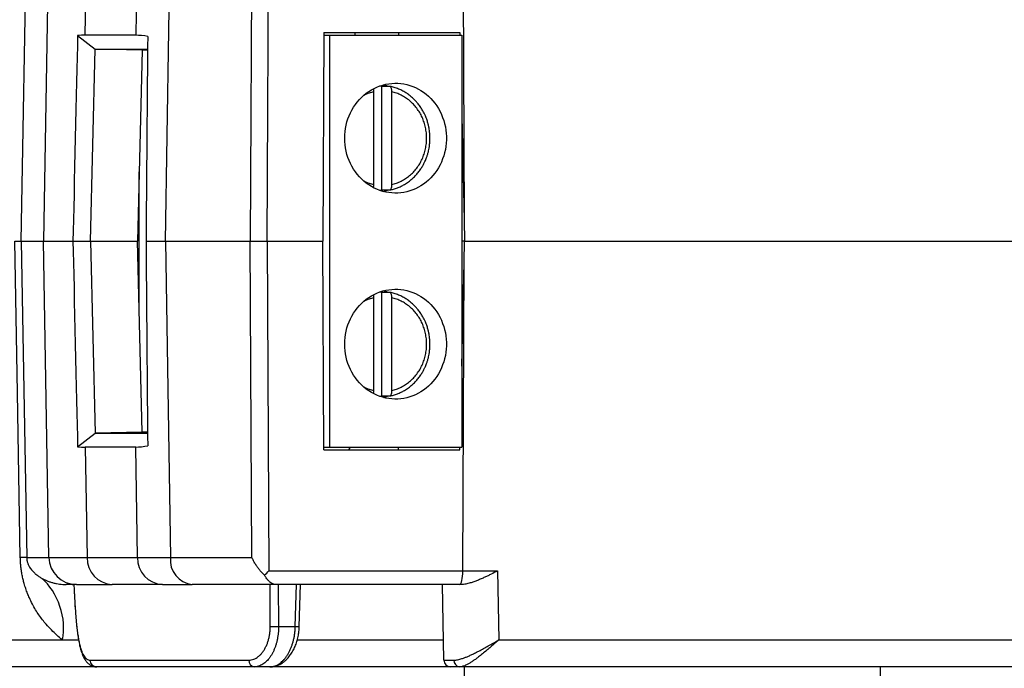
# Model space of a CAD drawing. Extents: x 81 to 182, y -154 to -33.
# Tile 3 of 9: x 128 to 148, y -141 to -127. Entities that reach past the tile are written whole.
import ezdxf

# ---------------------------------------------------------------- set-up
doc = ezdxf.new("R2010")
doc.units = 0
doc.layers.add('CAPA_1', color=7, linetype='CONTINUOUS')

msp = doc.modelspace()

# ---------------------------------------------------------------- linework, layer by layer
at = {"layer": 'CAPA_1', "color": 7}
for points in [[(133.202, -131.977), (133.237, -125.25)], [(137.2, -125.25), (137.224, -131.546)], [(128.184, -131.977), (128.297, -125.525)], [(128.749, -125.525), (128.637, -131.977)], [(129.493, -127.777), (129.532, -125.525)], [(130.56, -125.525), (130.526, -127.778)], [(131.131, -131.977), (131.229, -125.525)], [(132.893, -125.525), (132.859, -131.977)], [(129.337, -127.785), (129.695, -128.061)], [(130.526, -127.778), (129.493, -127.777)], [(134.364, -127.72), (134.341, -131.977)], [(134.364, -127.72), (137.138, -127.72)], [(134.364, -127.775), (134.476, -127.775)], [(134.476, -127.775), (134.476, -136.179)], [(134.476, -127.775), (137.176, -127.775)], [(134.994, -127.72), (134.995, -127.775)], [(135.886, -127.72), (135.887, -127.775)], [(137.138, -127.72), (137.139, -127.775)], [(137.176, -127.775), (137.176, -136.179)], [(129.602, -131.977), (129.695, -128.061)], [(129.695, -128.061), (130.764, -128.063)], [(130.651, -128.079), (129.695, -128.061)], [(130.651, -128.079), (130.559, -131.977)], [(130.764, -128.08), (130.651, -128.079)], [(134.788, -129.876), (134.789, -129.809), (134.795, -129.743), (134.804, -129.676), (134.817, -129.611), (134.834, -129.546), (134.854, -129.483), (134.878, -129.421), (134.904, -129.36), (134.935, -129.302), (134.968, -129.245), (135.005, -129.191), (135.044, -129.139), (135.087, -129.09), (135.131, -129.044), (135.179, -129.001), (135.229, -128.961), (135.28, -128.923), (135.334, -128.89), (135.389, -128.86), (135.447, -128.833), (135.505, -128.811), (135.565, -128.792), (135.625, -128.777), (135.687, -128.766), (135.748, -128.759), (135.811, -128.756), (135.873, -128.757), (135.935, -128.762), (135.997, -128.771), (136.058, -128.784), (136.117, -128.801), (136.177, -128.822), (136.235, -128.846), (136.291, -128.874), (136.345, -128.906), (136.398, -128.941), (136.449, -128.98), (136.498, -129.022), (136.544, -129.067), (136.588, -129.114), (136.628, -129.165), (136.667, -129.218), (136.701, -129.273), (136.733, -129.331), (136.762, -129.391), (136.787, -129.452), (136.809, -129.514), (136.827, -129.578), (136.842, -129.643), (136.853, -129.71), (136.861, -129.776), (136.864, -129.843), (136.864, -129.91), (136.861, -129.977), (136.853, -130.044), (136.842, -130.11), (136.827, -130.175), (136.809, -130.239), (136.787, -130.301), (136.762, -130.363), (136.733, -130.422), (136.701, -130.48), (136.667, -130.535), (136.628, -130.588), (136.588, -130.639), (136.544, -130.686), (136.498, -130.731), (136.449, -130.773), (136.398, -130.812), (136.345, -130.847), (136.291, -130.879), (136.235, -130.907), (136.177, -130.931), (136.117, -130.952), (136.058, -130.969), (135.997, -130.982), (135.935, -130.991), (135.873, -130.996), (135.811, -130.997), (135.748, -130.994), (135.687, -130.987), (135.625, -130.976), (135.565, -130.961), (135.505, -130.942), (135.447, -130.919), (135.389, -130.893), (135.334, -130.864), (135.28, -130.83), (135.229, -130.793), (135.179, -130.753), (135.131, -130.709), (135.087, -130.663), (135.044, -130.614), (135.005, -130.562), (134.968, -130.508), (134.935, -130.451), (134.904, -130.393), (134.878, -130.332), (134.854, -130.27), (134.834, -130.207), (134.817, -130.142), (134.804, -130.077), (134.795, -130.01), (134.789, -129.943), (134.788, -129.876)], [(135.509, -128.81), (135.544, -128.816)], [(135.544, -128.816), (135.701, -128.816)], [(135.544, -130.937), (135.544, -128.816)], [(135.382, -130.823), (135.382, -128.93)], [(135.746, -128.93), (135.746, -130.823)], [(137.176, -129.427), (137.224, -131.546)], [(130.593, -133.392), (130.593, -130.563)], [(130.586, -130.857), (130.593, -130.857)], [(135.544, -130.937), (135.509, -130.943)], [(135.701, -130.937), (135.544, -130.937)], [(130.572, -131.417), (130.593, -131.417)], [(137.224, -131.546), (137.235, -131.977)], [(128.167, -138.43), (128.109, -135.069), (128.055, -131.977)], [(128.184, -131.977), (128.637, -131.977)], [(128.184, -131.977), (128.297, -138.43)], [(128.637, -131.977), (129.241, -131.977)], [(128.749, -138.43), (128.637, -131.977)], [(129.241, -131.977), (129.602, -131.977)], [(129.602, -131.977), (130.559, -131.977)], [(129.602, -131.977), (129.695, -135.894)], [(130.651, -135.876), (130.559, -131.977)], [(130.733, -131.977), (131.131, -131.977)], [(131.131, -131.977), (132.859, -131.977)], [(131.131, -131.977), (131.229, -138.43)], [(132.859, -131.977), (133.202, -131.977)], [(132.893, -138.43), (132.859, -131.977)], [(133.202, -131.977), (134.341, -131.977)], [(133.202, -131.977), (133.237, -138.705)], [(134.364, -136.235), (134.341, -131.977)], [(137.235, -131.977), (137.176, -131.977)], [(137.224, -132.409), (137.235, -131.977)], [(137.235, -131.977), (152.221, -131.977)], [(137.176, -134.528), (137.224, -132.409)], [(137.2, -138.705), (137.224, -132.409)], [(134.788, -134.078), (134.789, -134.011), (134.795, -133.945), (134.804, -133.878), (134.817, -133.813), (134.834, -133.748), (134.854, -133.685), (134.878, -133.623), (134.904, -133.562), (134.935, -133.504), (134.968, -133.447), (135.005, -133.393), (135.044, -133.341), (135.087, -133.292), (135.131, -133.246), (135.179, -133.202), (135.229, -133.162), (135.28, -133.125), (135.334, -133.091), (135.389, -133.062), (135.447, -133.035), (135.505, -133.013), (135.565, -132.994), (135.625, -132.979), (135.687, -132.968), (135.748, -132.961), (135.811, -132.958), (135.873, -132.959), (135.935, -132.964), (135.997, -132.973), (136.058, -132.986), (136.117, -133.003), (136.177, -133.024), (136.235, -133.048), (136.291, -133.076), (136.345, -133.108), (136.398, -133.143), (136.449, -133.182), (136.498, -133.224), (136.544, -133.268), (136.588, -133.316), (136.628, -133.367), (136.667, -133.42), (136.701, -133.475), (136.733, -133.533), (136.762, -133.592), (136.787, -133.654), (136.809, -133.716), (136.827, -133.78), (136.842, -133.845), (136.853, -133.911), (136.861, -133.978), (136.864, -134.045), (136.864, -134.112), (136.861, -134.179), (136.853, -134.245), (136.842, -134.312), (136.827, -134.377), (136.809, -134.441), (136.787, -134.503), (136.762, -134.564), (136.733, -134.624), (136.701, -134.682), (136.667, -134.737), (136.628, -134.79), (136.588, -134.841), (136.544, -134.888), (136.498, -134.933), (136.449, -134.975), (136.398, -135.014), (136.345, -135.049), (136.291, -135.08), (136.235, -135.109), (136.177, -135.133), (136.117, -135.154), (136.058, -135.171), (135.997, -135.184), (135.935, -135.193), (135.873, -135.198), (135.811, -135.199), (135.748, -135.196), (135.687, -135.189), (135.625, -135.178), (135.565, -135.163), (135.505, -135.144), (135.447, -135.122), (135.389, -135.095), (135.334, -135.065), (135.28, -135.032), (135.229, -134.994), (135.179, -134.954), (135.131, -134.911), (135.087, -134.865), (135.044, -134.816), (135.005, -134.764), (134.968, -134.71), (134.935, -134.653), (134.904, -134.595), (134.878, -134.534), (134.854, -134.472), (134.834, -134.409), (134.817, -134.344), (134.804, -134.278), (134.795, -134.212), (134.789, -134.145), (134.788, -134.078)], [(135.509, -133.012), (135.544, -133.018)], [(135.544, -133.018), (135.701, -133.018)], [(135.544, -135.139), (135.544, -133.018)], [(130.586, -133.098), (130.593, -133.098)], [(135.382, -135.025), (135.382, -133.132)], [(135.746, -133.132), (135.746, -135.025)], [(135.544, -135.139), (135.509, -135.145)], [(135.701, -135.139), (135.544, -135.139)], [(129.337, -136.17), (129.695, -135.894)], [(130.651, -135.876), (129.695, -135.894)], [(129.695, -135.894), (130.764, -135.892)], [(130.764, -135.875), (130.651, -135.876)], [(130.526, -136.177), (129.493, -136.178)], [(129.493, -136.178), (129.532, -138.43)], [(130.56, -138.43), (130.526, -136.177)], [(134.364, -136.179), (134.476, -136.179)], [(134.364, -136.235), (137.138, -136.235)], [(134.476, -136.179), (137.176, -136.179)], [(134.897, -136.179), (134.867, -136.235)], [(135.886, -136.235), (135.887, -136.179)], [(137.138, -136.235), (137.139, -136.179)], [(128.297, -138.43), (128.749, -138.43)], [(129.532, -138.43), (130.56, -138.43)], [(131.229, -138.43), (132.893, -138.43)], [(133.237, -138.705), (137.2, -138.705)], [(137.2, -138.705), (137.909, -138.705)], [(137.909, -138.705), (137.933, -140.111)], [(129.314, -138.98), (129.1, -138.98)], [(129.262, -138.98), (129.267, -139.091)], [(129.314, -138.98), (130.045, -138.98)], [(131.072, -138.98), (130.045, -138.98)], [(131.072, -138.98), (131.675, -138.98)], [(133.376, -138.98), (131.675, -138.98)], [(133.268, -139.835), (133.267, -139.555), (133.264, -138.98)], [(137.137, -138.98), (133.376, -138.98)], [(133.433, -138.98), (133.438, -139.835)], [(133.78, -139.835), (133.803, -138.98)], [(133.861, -139.837), (133.885, -138.98)], [(136.81, -140.523), (136.783, -138.98)], [(137.171, -138.98), (137.137, -138.98)], [(133.438, -139.835), (133.78, -139.835)], [(129.025, -140.111), (129.355, -140.111)], [(133.82, -140.111), (136.802, -140.111)], [(137.933, -140.111), (152.221, -140.111)], [(129.728, -140.661), (126.736, -140.661)], [(129.589, -140.523), (132.83, -140.523)], [(132.944, -140.661), (129.728, -140.661)], [(133.26, -140.661), (132.944, -140.661)], [(136.951, -140.661), (133.26, -140.661)], [(137.133, -140.661), (136.951, -140.661)], [(152.231, -140.661), (137.133, -140.661)], [(137.235, -141.378), (137.235, -140.661)], [(145.717, -140.661), (145.717, -141.378)]]:
    msp.add_lwpolyline(points, dxfattribs=at)
at = {"layer": 'CAPA_1', "color": 253}
for points in [[(129.314, -139.78), (129.314, -139.791)], [(126.17, -140.111), (129.025, -140.111)]]:
    msp.add_lwpolyline(points, dxfattribs=at)
at = {"layer": 'CAPA_1', "color": 7}
for points in [[(129.337, -127.785), (129.313, -128.83), (129.265, -130.924), (129.241, -131.977)], [(129.493, -127.777), (129.451, -127.775), (129.374, -127.78), (129.337, -127.785)], [(130.767, -127.802), (130.699, -127.788), (130.58, -127.776), (130.526, -127.778)], [(130.767, -127.802), (130.758, -128.842), (130.741, -130.926), (130.733, -131.977)], [(135.664, -128.816), (135.643, -128.808), (135.6, -128.795), (135.578, -128.789)], [(135.578, -130.965), (135.6, -130.959), (135.643, -130.945), (135.664, -130.937)], [(129.241, -131.977), (129.265, -133.031), (129.313, -135.125), (129.337, -136.17)], [(130.733, -131.977), (130.741, -133.029), (130.758, -135.113), (130.767, -136.153)], [(135.664, -133.018), (135.643, -133.01), (135.6, -132.996), (135.578, -132.99)], [(135.578, -135.166), (135.6, -135.16), (135.643, -135.147), (135.664, -135.139)], [(129.337, -136.17), (129.374, -136.175), (129.451, -136.179), (129.493, -136.178)], [(130.526, -136.177), (130.58, -136.179), (130.699, -136.166), (130.767, -136.153)], [(128.297, -138.43), (128.264, -138.429), (128.2, -138.429), (128.167, -138.43)], [(128.749, -138.43), (128.754, -138.43), (129.124, -138.43), (129.532, -138.43)], [(128.749, -138.43), (128.754, -138.735), (129.006, -138.981), (129.314, -138.98)], [(129.532, -138.43), (129.522, -138.721), (129.752, -138.967), (130.045, -138.98)], [(130.56, -138.43), (130.55, -138.721), (130.78, -138.967), (131.072, -138.98)], [(130.56, -138.43), (130.692, -138.43), (131.015, -138.43), (131.229, -138.43)], [(131.229, -138.43), (131.203, -138.701), (131.402, -138.947), (131.675, -138.98)], [(129.025, -140.111), (129.125, -139.691), (128.935, -139.127), (128.601, -138.85)], [(133.152, -138.792), (133.175, -138.771), (133.216, -138.729), (133.237, -138.705)], [(137.137, -138.98), (137.171, -138.981), (137.199, -138.858), (137.2, -138.705)], [(133.268, -139.835), (133.311, -139.836), (133.395, -139.836), (133.438, -139.835)], [(129.589, -140.523), (129.589, -140.599), (129.652, -140.661), (129.728, -140.661)], [(132.83, -140.523), (132.824, -140.592), (132.875, -140.654), (132.944, -140.661)], [(136.81, -140.523), (136.798, -140.524), (136.894, -140.524), (137.018, -140.524)], [(136.81, -140.523), (136.811, -140.6), (136.874, -140.661), (136.951, -140.661)], [(137.018, -140.524), (137.013, -140.593), (137.065, -140.654), (137.133, -140.661)]]:
    msp.add_open_spline(points, degree=3, dxfattribs=at)
for points, knots in [([(135.701, -128.816), (135.706, -128.817), (135.711, -128.819), (135.716, -128.822), (135.72, -128.826), (135.725, -128.832), (135.729, -128.84), (135.733, -128.848), (135.736, -128.858), (135.739, -128.868), (135.742, -128.879), (135.744, -128.891), (135.745, -128.903), (135.745, -128.912), (135.746, -128.921), (135.746, -128.93)], [0, 0, 0, 0, 1, 1, 1, 2, 2, 2, 3, 3, 3, 4, 4, 4, 5, 5, 5, 5]), ([(135.382, -128.93), (135.382, -128.917), (135.382, -128.903), (135.38, -128.892), (135.379, -128.884), (135.377, -128.877), (135.375, -128.87)], [0, 0, 0, 0, 1, 1, 1, 2, 2, 2, 2]), ([(135.711, -130.933), (135.735, -130.928), (135.758, -130.923), (135.781, -130.917), (135.809, -130.91), (135.836, -130.901), (135.863, -130.89), (135.888, -130.88), (135.913, -130.869), (135.938, -130.857), (135.961, -130.846), (135.985, -130.834), (136.007, -130.82), (136.036, -130.804), (136.063, -130.785), (136.09, -130.765), (136.115, -130.747), (136.139, -130.728), (136.163, -130.707), (136.185, -130.688), (136.206, -130.668), (136.226, -130.647), (136.248, -130.624), (136.268, -130.6), (136.289, -130.575), (136.306, -130.552), (136.323, -130.529), (136.339, -130.505), (136.353, -130.484), (136.367, -130.462), (136.38, -130.44), (136.391, -130.421), (136.401, -130.401), (136.411, -130.381), (136.42, -130.364), (136.427, -130.347), (136.435, -130.33), (136.441, -130.317), (136.446, -130.302), (136.452, -130.289), (136.456, -130.278), (136.46, -130.267), (136.464, -130.256), (136.467, -130.247), (136.47, -130.238), (136.473, -130.229), (136.476, -130.219), (136.479, -130.209), (136.482, -130.2), (136.485, -130.189), (136.488, -130.179), (136.491, -130.169), (136.494, -130.158), (136.496, -130.147), (136.498, -130.136), (136.503, -130.117), (136.507, -130.099), (136.51, -130.081), (136.514, -130.06), (136.517, -130.039), (136.519, -130.018), (136.523, -129.993), (136.525, -129.969), (136.526, -129.945), (136.527, -129.925), (136.528, -129.904), (136.528, -129.883), (136.528, -129.861), (136.528, -129.838), (136.527, -129.816), (136.526, -129.794), (136.524, -129.771), (136.521, -129.748), (136.519, -129.73), (136.516, -129.711), (136.514, -129.692), (136.511, -129.679), (136.508, -129.664), (136.506, -129.651), (136.504, -129.643), (136.503, -129.635), (136.501, -129.628), (136.5, -129.622), (136.498, -129.617), (136.497, -129.612), (136.496, -129.607), (136.495, -129.601), (136.493, -129.595), (136.491, -129.586), (136.488, -129.577), (136.486, -129.568), (136.483, -129.556), (136.479, -129.544), (136.475, -129.532), (136.471, -129.517), (136.466, -129.503), (136.461, -129.489), (136.455, -129.472), (136.448, -129.455), (136.441, -129.438), (136.433, -129.419), (136.424, -129.4), (136.415, -129.38), (136.405, -129.359), (136.393, -129.337), (136.382, -129.317), (136.369, -129.293), (136.354, -129.27), (136.339, -129.248), (136.322, -129.223), (136.305, -129.199), (136.286, -129.176), (136.271, -129.157), (136.255, -129.138), (136.239, -129.12), (136.221, -129.102), (136.204, -129.084), (136.185, -129.066), (136.165, -129.047), (136.144, -129.029), (136.123, -129.012), (136.1, -128.994), (136.077, -128.977), (136.053, -128.961), (136.028, -128.945), (136.002, -128.929), (135.975, -128.915), (135.947, -128.9), (135.918, -128.886), (135.889, -128.874), (135.859, -128.861), (135.827, -128.849), (135.796, -128.84), (135.768, -128.832), (135.74, -128.826), (135.712, -128.82)], [0, 0, 0, 0, 1, 1, 1, 2, 2, 2, 3, 3, 3, 4, 4, 4, 5, 5, 5, 6, 6, 6, 7, 7, 7, 8, 8, 8, 9, 9, 9, 10, 10, 10, 11, 11, 11, 12, 12, 12, 13, 13, 13, 14, 14, 14, 15, 15, 15, 16, 16, 16, 17, 17, 17, 18, 18, 18, 19, 19, 19, 20, 20, 20, 21, 21, 21, 22, 22, 22, 23, 23, 23, 24, 24, 24, 25, 25, 25, 26, 26, 26, 27, 27, 27, 28, 28, 28, 29, 29, 29, 30, 30, 30, 31, 31, 31, 32, 32, 32, 33, 33, 33, 34, 34, 34, 35, 35, 35, 36, 36, 36, 37, 37, 37, 38, 38, 38, 39, 39, 39, 40, 40, 40, 41, 41, 41, 42, 42, 42, 43, 43, 43, 44, 44, 44, 45, 45, 45, 45]), ([(135.746, -130.823), (135.779, -130.814), (135.812, -130.805), (135.845, -130.794), (135.877, -130.784), (135.908, -130.77), (135.939, -130.754), (135.97, -130.739), (136, -130.721), (136.029, -130.702), (136.059, -130.683), (136.086, -130.662), (136.113, -130.64), (136.14, -130.618), (136.166, -130.594), (136.19, -130.568), (136.215, -130.543), (136.237, -130.515), (136.259, -130.487), (136.28, -130.458), (136.3, -130.428), (136.319, -130.398), (136.337, -130.367), (136.353, -130.335), (136.369, -130.302), (136.383, -130.269), (136.396, -130.235), (136.408, -130.2), (136.42, -130.166), (136.429, -130.131), (136.437, -130.095), (136.444, -130.059), (136.45, -130.023), (136.454, -129.987), (136.458, -129.95), (136.46, -129.914), (136.46, -129.876), (136.46, -129.84), (136.458, -129.803), (136.454, -129.767), (136.45, -129.73), (136.444, -129.694), (136.437, -129.659), (136.429, -129.623), (136.42, -129.588), (136.408, -129.553), (136.396, -129.518), (136.383, -129.484), (136.369, -129.451), (136.354, -129.419), (136.337, -129.386), (136.319, -129.356), (136.3, -129.325), (136.28, -129.295), (136.259, -129.267), (136.237, -129.238), (136.215, -129.211), (136.19, -129.185), (136.166, -129.16), (136.14, -129.136), (136.114, -129.113), (136.087, -129.09), (136.059, -129.069), (136.029, -129.051), (136, -129.032), (135.97, -129.014), (135.939, -128.999), (135.909, -128.983), (135.877, -128.97), (135.845, -128.959), (135.812, -128.948), (135.779, -128.939), (135.746, -128.93)], [0, 0, 0, 0, 1, 1, 1, 2, 2, 2, 3, 3, 3, 4, 4, 4, 5, 5, 5, 6, 6, 6, 7, 7, 7, 8, 8, 8, 9, 9, 9, 10, 10, 10, 11, 11, 11, 12, 12, 12, 13, 13, 13, 14, 14, 14, 15, 15, 15, 16, 16, 16, 17, 17, 17, 18, 18, 18, 19, 19, 19, 20, 20, 20, 21, 21, 21, 22, 22, 22, 23, 23, 23, 24, 24, 24, 24]), ([(135.375, -130.884), (135.378, -130.873), (135.38, -130.862), (135.381, -130.85), (135.382, -130.841), (135.382, -130.832), (135.382, -130.823)], [0, 0, 0, 0, 1, 1, 1, 2, 2, 2, 2]), ([(135.746, -130.823), (135.745, -130.836), (135.745, -130.849), (135.743, -130.861), (135.742, -130.873), (135.739, -130.885), (135.736, -130.895), (135.733, -130.906), (135.728, -130.914), (135.724, -130.921), (135.72, -130.928), (135.715, -130.933), (135.71, -130.935), (135.707, -130.936), (135.704, -130.936), (135.701, -130.937)], [0, 0, 0, 0, 1, 1, 1, 2, 2, 2, 3, 3, 3, 4, 4, 4, 5, 5, 5, 5]), ([(128.055, -131.977), (128.072, -131.977), (128.09, -131.977), (128.105, -131.977), (128.12, -131.977), (128.132, -131.977), (128.143, -131.977), (128.154, -131.977), (128.163, -131.977), (128.17, -131.977), (128.177, -131.977), (128.18, -131.977), (128.184, -131.977)], [0, 0, 0, 0, 1, 1, 1, 2, 2, 2, 3, 3, 3, 4, 4, 4, 4]), ([(128.055, -131.977), (128.072, -131.977), (128.09, -131.977), (128.105, -131.977), (128.12, -131.977), (128.132, -131.977), (128.143, -131.977), (128.154, -131.977), (128.163, -131.977), (128.17, -131.977), (128.177, -131.977), (128.18, -131.977), (128.184, -131.977)], [0, 0, 0, 0, 1, 1, 1, 2, 2, 2, 3, 3, 3, 4, 4, 4, 4]), ([(135.701, -133.018), (135.706, -133.019), (135.711, -133.02), (135.716, -133.024), (135.72, -133.028), (135.725, -133.034), (135.729, -133.042), (135.733, -133.05), (135.736, -133.06), (135.739, -133.07), (135.742, -133.081), (135.744, -133.093), (135.745, -133.105), (135.745, -133.114), (135.746, -133.123), (135.746, -133.132)], [0, 0, 0, 0, 1, 1, 1, 2, 2, 2, 3, 3, 3, 4, 4, 4, 5, 5, 5, 5]), ([(135.711, -135.135), (135.735, -135.13), (135.758, -135.125), (135.781, -135.119), (135.809, -135.111), (135.836, -135.102), (135.863, -135.092), (135.888, -135.082), (135.913, -135.071), (135.938, -135.059), (135.961, -135.048), (135.985, -135.036), (136.007, -135.022), (136.036, -135.005), (136.063, -134.987), (136.09, -134.967), (136.115, -134.949), (136.139, -134.93), (136.163, -134.909), (136.185, -134.89), (136.206, -134.87), (136.226, -134.849), (136.248, -134.826), (136.268, -134.801), (136.289, -134.777), (136.306, -134.754), (136.323, -134.731), (136.339, -134.707), (136.353, -134.686), (136.367, -134.664), (136.38, -134.642), (136.391, -134.622), (136.401, -134.603), (136.411, -134.583), (136.42, -134.566), (136.427, -134.549), (136.435, -134.531), (136.441, -134.518), (136.446, -134.505), (136.452, -134.491), (136.456, -134.48), (136.46, -134.469), (136.464, -134.458), (136.467, -134.449), (136.47, -134.44), (136.473, -134.431), (136.476, -134.421), (136.479, -134.411), (136.482, -134.402), (136.485, -134.391), (136.488, -134.381), (136.491, -134.371), (136.494, -134.36), (136.496, -134.349), (136.498, -134.338), (136.503, -134.319), (136.507, -134.301), (136.51, -134.283), (136.514, -134.262), (136.517, -134.24), (136.519, -134.219), (136.523, -134.195), (136.525, -134.171), (136.526, -134.147), (136.527, -134.126), (136.528, -134.106), (136.528, -134.085), (136.528, -134.063), (136.528, -134.04), (136.527, -134.018), (136.526, -133.995), (136.524, -133.973), (136.521, -133.95), (136.519, -133.931), (136.516, -133.913), (136.514, -133.894), (136.511, -133.88), (136.508, -133.866), (136.506, -133.852), (136.504, -133.845), (136.503, -133.837), (136.501, -133.829), (136.5, -133.824), (136.498, -133.819), (136.497, -133.814), (136.496, -133.809), (136.495, -133.802), (136.493, -133.797), (136.491, -133.788), (136.488, -133.779), (136.486, -133.77), (136.483, -133.758), (136.479, -133.745), (136.475, -133.733), (136.471, -133.719), (136.466, -133.705), (136.461, -133.691), (136.455, -133.673), (136.448, -133.657), (136.441, -133.64), (136.433, -133.62), (136.424, -133.601), (136.415, -133.582), (136.405, -133.56), (136.393, -133.539), (136.382, -133.518), (136.369, -133.495), (136.354, -133.472), (136.339, -133.45), (136.322, -133.425), (136.305, -133.401), (136.286, -133.378), (136.271, -133.359), (136.255, -133.34), (136.239, -133.322), (136.221, -133.303), (136.204, -133.285), (136.185, -133.268), (136.165, -133.249), (136.144, -133.231), (136.123, -133.214), (136.1, -133.196), (136.077, -133.179), (136.053, -133.163), (136.028, -133.146), (136.002, -133.131), (135.975, -133.117), (135.947, -133.102), (135.918, -133.088), (135.889, -133.076), (135.859, -133.062), (135.827, -133.051), (135.796, -133.042), (135.768, -133.034), (135.74, -133.028), (135.712, -133.022)], [0, 0, 0, 0, 1, 1, 1, 2, 2, 2, 3, 3, 3, 4, 4, 4, 5, 5, 5, 6, 6, 6, 7, 7, 7, 8, 8, 8, 9, 9, 9, 10, 10, 10, 11, 11, 11, 12, 12, 12, 13, 13, 13, 14, 14, 14, 15, 15, 15, 16, 16, 16, 17, 17, 17, 18, 18, 18, 19, 19, 19, 20, 20, 20, 21, 21, 21, 22, 22, 22, 23, 23, 23, 24, 24, 24, 25, 25, 25, 26, 26, 26, 27, 27, 27, 28, 28, 28, 29, 29, 29, 30, 30, 30, 31, 31, 31, 32, 32, 32, 33, 33, 33, 34, 34, 34, 35, 35, 35, 36, 36, 36, 37, 37, 37, 38, 38, 38, 39, 39, 39, 40, 40, 40, 41, 41, 41, 42, 42, 42, 43, 43, 43, 44, 44, 44, 45, 45, 45, 45]), ([(135.382, -133.132), (135.382, -133.119), (135.382, -133.105), (135.38, -133.094), (135.379, -133.086), (135.377, -133.079), (135.375, -133.071)], [0, 0, 0, 0, 1, 1, 1, 2, 2, 2, 2]), ([(135.746, -135.025), (135.779, -135.016), (135.812, -135.007), (135.845, -134.996), (135.877, -134.985), (135.908, -134.972), (135.939, -134.956), (135.97, -134.941), (136, -134.923), (136.029, -134.904), (136.059, -134.885), (136.086, -134.864), (136.113, -134.842), (136.14, -134.82), (136.166, -134.795), (136.19, -134.77), (136.215, -134.744), (136.237, -134.717), (136.259, -134.688), (136.28, -134.66), (136.3, -134.63), (136.319, -134.6), (136.337, -134.569), (136.353, -134.537), (136.369, -134.504), (136.383, -134.471), (136.396, -134.437), (136.408, -134.402), (136.42, -134.368), (136.429, -134.332), (136.437, -134.297), (136.444, -134.261), (136.45, -134.225), (136.454, -134.189), (136.458, -134.152), (136.46, -134.115), (136.46, -134.078), (136.46, -134.041), (136.458, -134.005), (136.454, -133.968), (136.45, -133.932), (136.444, -133.896), (136.437, -133.86), (136.429, -133.824), (136.42, -133.789), (136.408, -133.755), (136.396, -133.72), (136.383, -133.686), (136.369, -133.653), (136.354, -133.62), (136.337, -133.588), (136.319, -133.558), (136.3, -133.527), (136.28, -133.497), (136.259, -133.468), (136.237, -133.44), (136.215, -133.413), (136.19, -133.387), (136.166, -133.361), (136.14, -133.337), (136.114, -133.315), (136.087, -133.292), (136.059, -133.271), (136.029, -133.253), (136, -133.233), (135.97, -133.216), (135.939, -133.201), (135.909, -133.185), (135.877, -133.171), (135.845, -133.161), (135.812, -133.149), (135.779, -133.141), (135.746, -133.132)], [0, 0, 0, 0, 1, 1, 1, 2, 2, 2, 3, 3, 3, 4, 4, 4, 5, 5, 5, 6, 6, 6, 7, 7, 7, 8, 8, 8, 9, 9, 9, 10, 10, 10, 11, 11, 11, 12, 12, 12, 13, 13, 13, 14, 14, 14, 15, 15, 15, 16, 16, 16, 17, 17, 17, 18, 18, 18, 19, 19, 19, 20, 20, 20, 21, 21, 21, 22, 22, 22, 23, 23, 23, 24, 24, 24, 24]), ([(135.375, -135.086), (135.378, -135.074), (135.38, -135.064), (135.381, -135.052), (135.382, -135.043), (135.382, -135.034), (135.382, -135.025)], [0, 0, 0, 0, 1, 1, 1, 2, 2, 2, 2]), ([(135.746, -135.025), (135.745, -135.038), (135.745, -135.05), (135.743, -135.063), (135.742, -135.075), (135.739, -135.087), (135.736, -135.097), (135.733, -135.107), (135.728, -135.116), (135.724, -135.123), (135.72, -135.129), (135.715, -135.134), (135.71, -135.137), (135.707, -135.138), (135.704, -135.138), (135.701, -135.139)], [0, 0, 0, 0, 1, 1, 1, 2, 2, 2, 3, 3, 3, 4, 4, 4, 5, 5, 5, 5]), ([(129.025, -140.111), (128.987, -140.079), (128.949, -140.048), (128.911, -140.015), (128.873, -139.981), (128.837, -139.946), (128.801, -139.909), (128.765, -139.872), (128.729, -139.834), (128.695, -139.793), (128.669, -139.764), (128.645, -139.733), (128.62, -139.701), (128.596, -139.67), (128.572, -139.637), (128.548, -139.603), (128.524, -139.568), (128.501, -139.533), (128.479, -139.496), (128.456, -139.458), (128.434, -139.419), (128.413, -139.379), (128.392, -139.339), (128.371, -139.297), (128.352, -139.252), (128.339, -139.224), (128.326, -139.193), (128.314, -139.162), (128.301, -139.131), (128.289, -139.098), (128.278, -139.065), (128.267, -139.032), (128.256, -138.998), (128.246, -138.962), (128.239, -138.935), (128.231, -138.907), (128.224, -138.878), (128.217, -138.849), (128.211, -138.819), (128.205, -138.788), (128.199, -138.758), (128.194, -138.727), (128.189, -138.696), (128.184, -138.664), (128.181, -138.632), (128.177, -138.6), (128.174, -138.572), (128.172, -138.544), (128.171, -138.515), (128.169, -138.487), (128.168, -138.459), (128.167, -138.43)], [0, 0, 0, 0, 1, 1, 1, 2, 2, 2, 3, 3, 3, 4, 4, 4, 5, 5, 5, 6, 6, 6, 7, 7, 7, 8, 8, 8, 9, 9, 9, 10, 10, 10, 11, 11, 11, 12, 12, 12, 13, 13, 13, 14, 14, 14, 15, 15, 15, 16, 16, 16, 17, 17, 17, 17]), ([(128.297, -138.43), (128.297, -138.437), (128.297, -138.444), (128.298, -138.45), (128.298, -138.458), (128.299, -138.465), (128.3, -138.472), (128.301, -138.478), (128.302, -138.484), (128.303, -138.489), (128.304, -138.494), (128.305, -138.499), (128.306, -138.504), (128.308, -138.514), (128.311, -138.524), (128.314, -138.532), (128.316, -138.541), (128.319, -138.549), (128.322, -138.556), (128.324, -138.563), (128.327, -138.569), (128.33, -138.575), (128.338, -138.594), (128.346, -138.61), (128.355, -138.625), (128.363, -138.639), (128.372, -138.652), (128.38, -138.664), (128.389, -138.675), (128.398, -138.685), (128.407, -138.695), (128.415, -138.705), (128.424, -138.714), (128.433, -138.723), (128.451, -138.741), (128.469, -138.758), (128.487, -138.773), (128.506, -138.788), (128.524, -138.802), (128.543, -138.815), (128.562, -138.827), (128.582, -138.839), (128.601, -138.85)], [0, 0, 0, 0, 1, 1, 1, 2, 2, 2, 3, 3, 3, 4, 4, 4, 5, 5, 5, 6, 6, 6, 7, 7, 7, 8, 8, 8, 9, 9, 9, 10, 10, 10, 11, 11, 11, 12, 12, 12, 13, 13, 13, 14, 14, 14, 14]), ([(133.152, -138.792), (133.146, -138.786), (133.14, -138.781), (133.134, -138.775), (133.118, -138.759), (133.103, -138.743), (133.088, -138.726), (133.073, -138.709), (133.058, -138.692), (133.044, -138.674), (133.03, -138.656), (133.017, -138.639), (133.004, -138.621), (132.989, -138.601), (132.976, -138.58), (132.962, -138.559), (132.949, -138.539), (132.937, -138.517), (132.926, -138.496), (132.915, -138.475), (132.904, -138.454), (132.894, -138.433), (132.894, -138.432), (132.894, -138.431), (132.893, -138.43)], [0, 0, 0, 0, 1, 1, 1, 2, 2, 2, 3, 3, 3, 4, 4, 4, 5, 5, 5, 6, 6, 6, 7, 7, 7, 8, 8, 8, 8]), ([(128.601, -138.85), (128.619, -138.86), (128.638, -138.87), (128.657, -138.879), (128.676, -138.889), (128.696, -138.898), (128.716, -138.906), (128.736, -138.914), (128.756, -138.922), (128.777, -138.929), (128.798, -138.936), (128.819, -138.942), (128.84, -138.947), (128.862, -138.953), (128.883, -138.958), (128.905, -138.962), (128.926, -138.966), (128.948, -138.97), (128.97, -138.972), (128.992, -138.975), (129.013, -138.977), (129.035, -138.978), (129.057, -138.98), (129.078, -138.98), (129.1, -138.98)], [0, 0, 0, 0, 1, 1, 1, 2, 2, 2, 3, 3, 3, 4, 4, 4, 5, 5, 5, 6, 6, 6, 7, 7, 7, 8, 8, 8, 8]), ([(133.376, -138.98), (133.375, -138.98), (133.375, -138.98), (133.374, -138.98), (133.362, -138.98), (133.35, -138.979), (133.338, -138.975), (133.326, -138.972), (133.314, -138.967), (133.302, -138.96), (133.288, -138.952), (133.274, -138.942), (133.259, -138.93), (133.252, -138.923), (133.245, -138.916), (133.238, -138.909), (133.23, -138.901), (133.223, -138.892), (133.216, -138.884), (133.205, -138.871), (133.194, -138.858), (133.184, -138.843), (133.173, -138.827), (133.162, -138.809), (133.152, -138.792)], [0, 0, 0, 0, 1, 1, 1, 2, 2, 2, 3, 3, 3, 4, 4, 4, 5, 5, 5, 6, 6, 6, 7, 7, 7, 8, 8, 8, 8]), ([(137.909, -138.705), (137.907, -138.706), (137.905, -138.707), (137.904, -138.707), (137.862, -138.729), (137.819, -138.749), (137.777, -138.771), (137.755, -138.781), (137.734, -138.792), (137.713, -138.802), (137.691, -138.812), (137.67, -138.822), (137.648, -138.832), (137.623, -138.844), (137.598, -138.855), (137.574, -138.866), (137.549, -138.877), (137.524, -138.887), (137.499, -138.897), (137.474, -138.907), (137.449, -138.917), (137.424, -138.926), (137.399, -138.935), (137.375, -138.943), (137.35, -138.95), (137.335, -138.954), (137.319, -138.959), (137.304, -138.962), (137.289, -138.966), (137.274, -138.969), (137.259, -138.972), (137.244, -138.974), (137.229, -138.977), (137.214, -138.978), (137.2, -138.98), (137.185, -138.98), (137.171, -138.98)], [0, 0, 0, 0, 1, 1, 1, 2, 2, 2, 3, 3, 3, 4, 4, 4, 5, 5, 5, 6, 6, 6, 7, 7, 7, 8, 8, 8, 9, 9, 9, 10, 10, 10, 11, 11, 11, 12, 12, 12, 12]), ([(129.267, -139.094), (129.268, -139.132), (129.27, -139.17), (129.271, -139.208), (129.274, -139.277), (129.279, -139.347), (129.283, -139.417), (129.288, -139.486), (129.293, -139.556), (129.299, -139.625), (129.304, -139.68), (129.309, -139.736), (129.314, -139.791)], [0, 0, 0, 0, 1, 1, 1, 2, 2, 2, 3, 3, 3, 4, 4, 4, 4]), ([(129.314, -139.78), (129.318, -139.82), (129.322, -139.86), (129.326, -139.897), (129.331, -139.935), (129.336, -139.971), (129.341, -140.006), (129.346, -140.04), (129.351, -140.072), (129.357, -140.104), (129.363, -140.136), (129.369, -140.166), (129.376, -140.195), (129.382, -140.224), (129.389, -140.251), (129.397, -140.276), (129.404, -140.301), (129.412, -140.324), (129.42, -140.345), (129.427, -140.365), (129.435, -140.382), (129.443, -140.399), (129.451, -140.416), (129.459, -140.43), (129.468, -140.443), (129.476, -140.456), (129.485, -140.468), (129.495, -140.478), (129.504, -140.488), (129.514, -140.497), (129.524, -140.503), (129.534, -140.51), (129.545, -140.515), (129.556, -140.518), (129.567, -140.522), (129.578, -140.523), (129.589, -140.523)], [0, 0, 0, 0, 1, 1, 1, 2, 2, 2, 3, 3, 3, 4, 4, 4, 5, 5, 5, 6, 6, 6, 7, 7, 7, 8, 8, 8, 9, 9, 9, 10, 10, 10, 11, 11, 11, 12, 12, 12, 12]), ([(129.314, -139.791), (129.315, -139.802), (129.316, -139.813), (129.317, -139.824), (129.32, -139.847), (129.322, -139.87), (129.324, -139.893), (129.327, -139.915), (129.33, -139.937), (129.333, -139.958), (129.335, -139.98), (129.339, -140.001), (129.341, -140.021), (129.344, -140.042), (129.347, -140.063), (129.351, -140.082), (129.354, -140.102), (129.357, -140.122), (129.361, -140.14), (129.365, -140.159), (129.368, -140.178), (129.372, -140.195), (129.376, -140.214), (129.38, -140.231), (129.384, -140.248), (129.388, -140.266), (129.393, -140.282), (129.397, -140.298), (129.402, -140.315), (129.407, -140.331), (129.412, -140.346), (129.417, -140.362), (129.422, -140.378), (129.428, -140.392), (129.433, -140.407), (129.439, -140.422), (129.445, -140.436), (129.452, -140.45), (129.458, -140.464), (129.466, -140.477), (129.472, -140.49), (129.48, -140.503), (129.488, -140.515), (129.494, -140.525), (129.501, -140.535), (129.509, -140.545), (129.516, -140.553), (129.523, -140.562), (129.53, -140.571), (129.538, -140.578), (129.545, -140.586), (129.553, -140.593), (129.56, -140.599), (129.568, -140.606), (129.577, -140.611), (129.584, -140.617), (129.592, -140.622), (129.601, -140.627), (129.61, -140.632), (129.62, -140.637), (129.629, -140.641), (129.639, -140.646), (129.649, -140.649), (129.659, -140.652), (129.668, -140.654), (129.678, -140.656), (129.688, -140.658), (129.698, -140.66), (129.708, -140.661), (129.718, -140.661), (129.721, -140.661), (129.725, -140.661), (129.728, -140.661)], [0, 0, 0, 0, 1, 1, 1, 2, 2, 2, 3, 3, 3, 4, 4, 4, 5, 5, 5, 6, 6, 6, 7, 7, 7, 8, 8, 8, 9, 9, 9, 10, 10, 10, 11, 11, 11, 12, 12, 12, 13, 13, 13, 14, 14, 14, 15, 15, 15, 16, 16, 16, 17, 17, 17, 18, 18, 18, 19, 19, 19, 20, 20, 20, 21, 21, 21, 22, 22, 22, 23, 23, 23, 24, 24, 24, 24]), ([(132.83, -140.523), (132.847, -140.523), (132.864, -140.522), (132.881, -140.519), (132.898, -140.516), (132.914, -140.511), (132.931, -140.505), (132.947, -140.499), (132.962, -140.491), (132.978, -140.482), (132.993, -140.473), (133.008, -140.464), (133.023, -140.452), (133.038, -140.44), (133.053, -140.428), (133.066, -140.414), (133.08, -140.4), (133.093, -140.385), (133.106, -140.369), (133.118, -140.353), (133.131, -140.336), (133.142, -140.318), (133.153, -140.3), (133.164, -140.28), (133.174, -140.261), (133.184, -140.241), (133.194, -140.22), (133.203, -140.199), (133.211, -140.177), (133.219, -140.155), (133.226, -140.132), (133.233, -140.109), (133.239, -140.086), (133.245, -140.061), (133.25, -140.037), (133.254, -140.013), (133.258, -139.988), (133.261, -139.963), (133.264, -139.937), (133.266, -139.912), (133.267, -139.886), (133.268, -139.861), (133.268, -139.835)], [0, 0, 0, 0, 1, 1, 1, 2, 2, 2, 3, 3, 3, 4, 4, 4, 5, 5, 5, 6, 6, 6, 7, 7, 7, 8, 8, 8, 9, 9, 9, 10, 10, 10, 11, 11, 11, 12, 12, 12, 13, 13, 13, 14, 14, 14, 14]), ([(133.438, -139.835), (133.437, -139.858), (133.437, -139.881), (133.436, -139.904), (133.435, -139.926), (133.433, -139.949), (133.431, -139.971), (133.429, -139.994), (133.426, -140.017), (133.422, -140.039), (133.419, -140.062), (133.415, -140.084), (133.41, -140.107), (133.406, -140.128), (133.401, -140.149), (133.395, -140.17), (133.39, -140.19), (133.384, -140.21), (133.378, -140.231), (133.371, -140.251), (133.364, -140.27), (133.356, -140.289), (133.349, -140.308), (133.34, -140.327), (133.332, -140.345), (133.323, -140.363), (133.314, -140.38), (133.305, -140.397), (133.296, -140.413), (133.286, -140.43), (133.276, -140.444), (133.266, -140.46), (133.255, -140.475), (133.244, -140.489), (133.233, -140.503), (133.222, -140.517), (133.21, -140.53), (133.198, -140.542), (133.187, -140.553), (133.174, -140.564), (133.162, -140.575), (133.15, -140.585), (133.137, -140.594), (133.124, -140.603), (133.111, -140.612), (133.098, -140.619), (133.084, -140.627), (133.071, -140.633), (133.057, -140.639), (133.038, -140.646), (133.02, -140.652), (133.001, -140.655), (132.982, -140.659), (132.963, -140.66), (132.944, -140.661)], [0, 0, 0, 0, 1, 1, 1, 2, 2, 2, 3, 3, 3, 4, 4, 4, 5, 5, 5, 6, 6, 6, 7, 7, 7, 8, 8, 8, 9, 9, 9, 10, 10, 10, 11, 11, 11, 12, 12, 12, 13, 13, 13, 14, 14, 14, 15, 15, 15, 16, 16, 16, 17, 17, 17, 18, 18, 18, 18]), ([(133.26, -140.661), (133.274, -140.66), (133.288, -140.66), (133.302, -140.658), (133.316, -140.656), (133.33, -140.653), (133.344, -140.649), (133.359, -140.645), (133.373, -140.639), (133.387, -140.633), (133.401, -140.627), (133.415, -140.62), (133.429, -140.611), (133.443, -140.604), (133.456, -140.595), (133.47, -140.585), (133.483, -140.575), (133.495, -140.564), (133.508, -140.552), (133.522, -140.54), (133.534, -140.527), (133.546, -140.513), (133.559, -140.499), (133.572, -140.484), (133.583, -140.469), (133.595, -140.453), (133.605, -140.438), (133.616, -140.421), (133.627, -140.404), (133.637, -140.387), (133.647, -140.368), (133.657, -140.35), (133.667, -140.33), (133.676, -140.31), (133.685, -140.29), (133.693, -140.269), (133.701, -140.248), (133.709, -140.228), (133.716, -140.207), (133.723, -140.186), (133.73, -140.164), (133.736, -140.143), (133.741, -140.121), (133.747, -140.098), (133.752, -140.075), (133.757, -140.052), (133.761, -140.029), (133.765, -140.005), (133.768, -139.981), (133.771, -139.957), (133.774, -139.933), (133.775, -139.909), (133.778, -139.885), (133.779, -139.86), (133.78, -139.835)], [0, 0, 0, 0, 1, 1, 1, 2, 2, 2, 3, 3, 3, 4, 4, 4, 5, 5, 5, 6, 6, 6, 7, 7, 7, 8, 8, 8, 9, 9, 9, 10, 10, 10, 11, 11, 11, 12, 12, 12, 13, 13, 13, 14, 14, 14, 15, 15, 15, 16, 16, 16, 17, 17, 17, 18, 18, 18, 18]), ([(133.266, -140.661), (133.269, -140.661), (133.272, -140.661), (133.276, -140.661), (133.289, -140.66), (133.301, -140.659), (133.314, -140.657), (133.327, -140.656), (133.339, -140.654), (133.352, -140.651), (133.365, -140.648), (133.377, -140.645), (133.39, -140.641), (133.402, -140.637), (133.415, -140.632), (133.427, -140.627), (133.439, -140.622), (133.451, -140.616), (133.463, -140.61), (133.475, -140.604), (133.487, -140.597), (133.499, -140.59), (133.511, -140.582), (133.523, -140.574), (133.534, -140.566), (133.546, -140.557), (133.557, -140.548), (133.568, -140.539), (133.58, -140.529), (133.591, -140.518), (133.602, -140.508), (133.613, -140.497), (133.623, -140.486), (133.634, -140.474), (133.644, -140.462), (133.654, -140.451), (133.664, -140.438), (133.673, -140.425), (133.682, -140.412), (133.691, -140.399), (133.701, -140.386), (133.709, -140.372), (133.718, -140.358), (133.726, -140.344), (133.734, -140.329), (133.742, -140.314), (133.75, -140.299), (133.757, -140.284), (133.764, -140.268), (133.771, -140.253), (133.778, -140.237), (133.784, -140.221), (133.791, -140.205), (133.797, -140.188), (133.803, -140.172), (133.808, -140.155), (133.813, -140.138), (133.818, -140.121), (133.823, -140.104), (133.827, -140.087), (133.832, -140.069), (133.835, -140.052), (133.839, -140.035), (133.842, -140.017), (133.845, -139.999), (133.848, -139.981), (133.851, -139.964), (133.853, -139.946), (133.855, -139.928), (133.857, -139.91), (133.858, -139.893), (133.86, -139.875), (133.86, -139.856), (133.861, -139.85), (133.861, -139.843), (133.861, -139.837)], [0, 0, 0, 0, 1, 1, 1, 2, 2, 2, 3, 3, 3, 4, 4, 4, 5, 5, 5, 6, 6, 6, 7, 7, 7, 8, 8, 8, 9, 9, 9, 10, 10, 10, 11, 11, 11, 12, 12, 12, 13, 13, 13, 14, 14, 14, 15, 15, 15, 16, 16, 16, 17, 17, 17, 18, 18, 18, 19, 19, 19, 20, 20, 20, 21, 21, 21, 22, 22, 22, 23, 23, 23, 24, 24, 24, 25, 25, 25, 25]), ([(137.018, -140.524), (137.03, -140.524), (137.042, -140.524), (137.055, -140.522), (137.068, -140.521), (137.08, -140.519), (137.093, -140.516), (137.107, -140.514), (137.121, -140.51), (137.136, -140.506), (137.15, -140.503), (137.164, -140.498), (137.18, -140.493), (137.199, -140.487), (137.219, -140.48), (137.239, -140.472), (137.259, -140.464), (137.28, -140.456), (137.301, -140.447), (137.323, -140.438), (137.345, -140.428), (137.367, -140.417), (137.389, -140.407), (137.411, -140.396), (137.434, -140.385), (137.464, -140.37), (137.495, -140.354), (137.526, -140.338), (137.557, -140.321), (137.589, -140.305), (137.621, -140.287), (137.653, -140.269), (137.686, -140.252), (137.719, -140.233), (137.752, -140.214), (137.785, -140.196), (137.818, -140.177), (137.85, -140.159), (137.881, -140.141), (137.913, -140.122), (137.918, -140.119), (137.924, -140.116), (137.929, -140.113), (137.93, -140.112), (137.932, -140.112), (137.933, -140.111)], [0, 0, 0, 0, 1, 1, 1, 2, 2, 2, 3, 3, 3, 4, 4, 4, 5, 5, 5, 6, 6, 6, 7, 7, 7, 8, 8, 8, 9, 9, 9, 10, 10, 10, 11, 11, 11, 12, 12, 12, 13, 13, 13, 14, 14, 14, 15, 15, 15, 15]), ([(137.933, -140.111), (137.932, -140.112), (137.931, -140.113), (137.93, -140.114), (137.926, -140.117), (137.922, -140.121), (137.918, -140.124), (137.91, -140.131), (137.902, -140.138), (137.894, -140.145), (137.873, -140.163), (137.853, -140.181), (137.833, -140.199), (137.805, -140.223), (137.777, -140.247), (137.749, -140.271), (137.721, -140.295), (137.693, -140.318), (137.665, -140.341), (137.637, -140.365), (137.608, -140.388), (137.581, -140.41), (137.552, -140.433), (137.524, -140.455), (137.497, -140.475), (137.478, -140.49), (137.459, -140.504), (137.44, -140.518), (137.421, -140.531), (137.402, -140.544), (137.383, -140.556), (137.365, -140.568), (137.346, -140.58), (137.328, -140.591), (137.309, -140.602), (137.292, -140.611), (137.274, -140.619), (137.262, -140.626), (137.249, -140.632), (137.237, -140.637), (137.225, -140.642), (137.213, -140.646), (137.201, -140.65), (137.189, -140.654), (137.178, -140.657), (137.166, -140.658), (137.155, -140.66), (137.144, -140.66), (137.133, -140.661)], [0, 0, 0, 0, 1, 1, 1, 2, 2, 2, 3, 3, 3, 4, 4, 4, 5, 5, 5, 6, 6, 6, 7, 7, 7, 8, 8, 8, 9, 9, 9, 10, 10, 10, 11, 11, 11, 12, 12, 12, 13, 13, 13, 14, 14, 14, 15, 15, 15, 16, 16, 16, 16])]:
    msp.add_open_spline(points, degree=3, knots=knots, dxfattribs=at)
at = {"layer": 'CAPA_1', "color": 253}
for points in [[(135.382, -128.93), (135.35, -128.939), (135.316, -128.948), (135.284, -128.959), (135.251, -128.969), (135.219, -128.982), (135.189, -128.999), (135.183, -129.002), (135.178, -129.005), (135.172, -129.009)], [(135.172, -130.745), (135.178, -130.748), (135.183, -130.751), (135.189, -130.754), (135.219, -130.771), (135.251, -130.784), (135.284, -130.794), (135.316, -130.805), (135.35, -130.814), (135.382, -130.823)], [(135.382, -133.132), (135.35, -133.141), (135.316, -133.15), (135.284, -133.161), (135.251, -133.171), (135.219, -133.184), (135.189, -133.201), (135.183, -133.204), (135.178, -133.207), (135.172, -133.21)], [(135.172, -134.947), (135.178, -134.95), (135.183, -134.953), (135.189, -134.956), (135.219, -134.973), (135.251, -134.985), (135.284, -134.996), (135.316, -135.007), (135.35, -135.016), (135.382, -135.025)], [(129.267, -139.091), (129.267, -139.114), (129.268, -139.136), (129.269, -139.158), (129.273, -139.262), (129.28, -139.366), (129.288, -139.47), (129.295, -139.573), (129.304, -139.677), (129.314, -139.78)]]:
    msp.add_open_spline(points, degree=3, knots=[0, 0, 0, 0, 1, 1, 1, 2, 2, 2, 3, 3, 3, 3], dxfattribs=at)
for points in [[(129.263, -138.992), (129.222, -138.985), (129.142, -138.98), (129.1, -138.98)], [(133.78, -139.835), (133.8, -139.836), (133.841, -139.837), (133.861, -139.837)]]:
    msp.add_open_spline(points, degree=3, dxfattribs=at)

doc.saveas('drawing.dxf')
